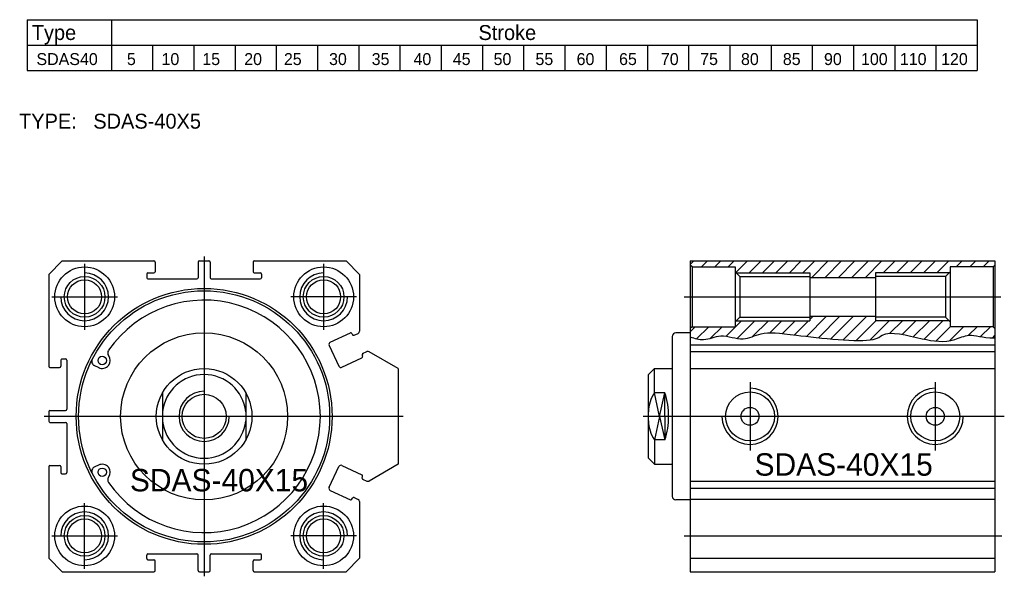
# Model space of a CAD drawing. Header units: millimetres. Extents: x -1657 to 8845, y -11980 to 3013.
# Tile 190 of 256: x -388 to -224, y 2299 to 2392. Entities that reach past the tile are written whole.
import ezdxf

# ---------------------------------------------------------------- set-up
doc = ezdxf.new("R2010")
doc.units = ezdxf.units.MM
doc.layers.add('裁切气缸1', color=252, linetype='Continuous')

# ---------------------------------------------------------------- blocks, each defined once
blk = doc.blocks.new('4152F')
at = {"layer": '裁切气缸1'}
h = blk.add_hatch(dxfattribs=at)
h.set_pattern_fill('ANSI31', color=256, scale=0.5, style=0)
h.set_pattern_definition([(45, (-79.7772, -223.4112), (-1.122532, 1.122532), [])])
h.paths.add_polyline_path([(49.3, 20.06), (49.5, 20.26), (49.5, 21.06), (56.7, 21.06), (57, 21.36), (57, 22.06), (6, 22.06), (6, 21.36), (6.3, 21.06), (13.5, 21.06), (13.5, 20.26), (13.7, 20.06), (26, 20.06), (26, 19.31), (37, 19.31), (37, 20.06)])
edge = h.paths.add_edge_path()
edge.add_line((37, 12.06), (37, 12.81))
edge.add_line((37, 12.81), (26, 12.81))
edge.add_line((26, 12.81), (26, 12.06))
edge.add_line((26, 12.06), (13.7, 12.06))
edge.add_line((13.7, 12.06), (13.5, 11.86))
edge.add_line((13.5, 11.86), (13.5, 11.06))
edge.add_line((13.5, 11.06), (6.3, 11.06))
edge.add_line((6.3, 11.06), (6, 10.76))
edge.add_line((6, 10.76), (6, 9.37))
edge.add_spline(control_points=[(6, 9.37), (6.74, 9.09), (8.44, 8.58), (11.36, 10.08), (14.68, 8.44), (18.2, 10.37), (22.6, 9.72), (36.65, 8.18), (38.86, 10.67), (44.07, 9), (49.36, 8.26), (52.91, 10.12), (54.84, 9.16), (56.95, 9.19), (57, 9.19)], knot_values=[0.681217, 0.681217, 0.681217, 0.681217, 2.976049, 5.925267, 9.685581, 12.808712, 17.146343, 22.727163, 24.782755, 32.505672, 37.920708, 40.432597, 43.759949, 43.845575, 43.845575, 43.845575, 43.845575], degree=3, periodic=0)
edge.add_line((57, 9.19), (57, 10.76))
edge.add_line((57, 10.76), (56.7, 11.06))
edge.add_line((56.7, 11.06), (49.5, 11.06))
edge.add_line((49.5, 11.06), (49.5, 11.86))
edge.add_line((49.5, 11.86), (49.3, 12.06))
edge.add_line((49.3, 12.06), (37, 12.06))
for p, q in [((6, 22.06), (6, -29.94)), ((6, 22.06), (57, 22.06)), ((57, 22.06), (57, -29.94)), ((6.3, 21.06), (6, 21.36)), ((6.3, 21.06), (6.3, 11.06)), ((6.3, 21.06), (13.5, 21.06)), ((13.5, 21.06), (13.5, 11.06)), ((14.3, 19.46), (13.5, 20.26)), ((13.7, 20.06), (26, 20.06)), ((26, 20.06), (26, 12.06)), ((49.3, 20.06), (37, 20.06)), ((37, 20.06), (37, 12.06)), ((48.7, 19.46), (49.5, 20.26)), ((49.5, 21.06), (49.5, 11.06)), ((56.7, 21.06), (49.5, 21.06)), ((56.7, 21.06), (57, 21.36)), ((56.7, 21.06), (56.7, 11.06)), ((14.3, 19.46), (26, 19.46)), ((14.3, 19.46), (14.3, 12.66)), ((26, 19.31), (37, 19.31)), ((48.7, 19.46), (37, 19.46)), ((48.7, 19.46), (48.7, 12.66)), ((14.3, 12.66), (13.5, 11.86)), ((13.7, 12.06), (26, 12.06)), ((14.3, 12.66), (26, 12.66)), ((26, 12.81), (37, 12.81)), ((48.7, 12.66), (37, 12.66)), ((49.3, 12.06), (37, 12.06)), ((48.7, 12.66), (49.5, 11.86)), ((6, 10.03), (3.6, 10.03)), ((6.3, 11.06), (6, 10.76)), ((6.3, 11.06), (13.5, 11.06)), ((56.7, 11.06), (49.5, 11.06)), ((56.7, 11.06), (57, 10.76)), ((3, 9.43), (3, -17.32)), ((6, 8.04), (57, 8.04)), ((6, 6.91), (57, 6.91)), ((-1, 3.06), (0, 4.06)), ((0, 0), (0, 4.06)), ((0, 4.06), (3, 4.06)), ((6, 4.06), (57, 4.06)), ((-1, -10.94), (-1, 3.06)), ((1.75, 0), (0, 0)), ((0.88, -3.94), (0, 0)), ((0.88, -3.94), (1.75, 0)), ((1.75, -3.94), (1.75, 0)), ((0.88, -3.94), (0, -7.89)), ((0.88, -3.94), (1.75, -7.89)), ((1.75, -3.94), (1.75, -7.89)), ((0, -7.89), (0, -11.94)), ((1.75, -7.89), (0, -7.89)), ((-1, -10.94), (0, -11.94)), ((0, -11.94), (3, -11.94)), ((6, -14.8), (57, -14.8)), ((6, -15.93), (57, -15.93)), ((6, -17.92), (3.6, -17.92)), ((6, -17.79), (57, -17.79)), ((6, -27.69), (57, -27.69)), ((6, -29.94), (57, -29.94))]:
    blk.add_line(p, q, dxfattribs=at)
at = {"layer": '裁切气缸1', "ltscale": 0.5}
for p, q in [((5, 16.06), (41.53, 16.06)), ((20.28, 16.06), (58, 16.06)), ((58.56, -3.94), (-1.87, -3.94)), ((5, -23.94), (58.13, -23.94))]:
    blk.add_line(p, q, dxfattribs=at)
at = {"layer": '裁切气缸1', "ltscale": 0.4}
for p, q in [((16, 1.76), (16, -9.64)), ((47, 1.76), (47, -9.64))]:
    blk.add_line(p, q, dxfattribs=at)
at = {"layer": '裁切气缸1'}
for centre, radius in [((16, -3.94), 4.1), ((47, -3.94), 4.1), ((16, -3.94), 1.5), ((47, -3.94), 1.5)]:
    blk.add_circle(centre, radius, dxfattribs=at)
for centre, radius, start, end in [((3.6, 9.43), 0.6, 90, 180), ((4.98, -3.31), 5.99, 146.3814, 178.8815), ((16, -3.94), 4.7, 180, 90), ((47, -3.94), 4.7, 90, 0), ((-7.67, -3.45), 10.03, 357.1834, 20.1276), ((4.98, -4.57), 5.99, 181.1185, 213.6186), ((-7.67, -4.44), 10.03, 339.8724, 2.8166), ((3.6, -17.32), 0.6, 180, 270)]:
    blk.add_arc(centre, radius, start, end, dxfattribs=at)
blk.add_open_spline([(6, 9.37), (6.74, 9.09), (8.44, 8.58), (11.36, 10.08), (14.68, 8.44), (18.2, 10.37), (22.6, 9.72), (36.65, 8.18), (38.86, 10.67), (44.07, 9), (49.36, 8.26), (52.91, 10.12), (54.84, 9.16), (56.95, 9.19), (57, 9.19)], degree=3, knots=[0.681217, 0.681217, 0.681217, 0.681217, 2.976049, 5.925267, 9.685581, 12.808712, 17.146343, 22.727163, 24.782755, 32.505672, 37.920708, 40.432597, 43.759949, 43.845575, 43.845575, 43.845575, 43.845575], dxfattribs=at)
at = {"layer": '裁切气缸1', "insert": (16.76, -10.12), "char_height": 3.75, "width": 29.8385, "attachment_point": 1}
blk.add_mtext('SDAS-40X15', dxfattribs=at)
blk = doc.blocks.new('13BBB')
at = {"layer": '裁切气缸1'}
for p, q in [((-52, 0), (-49.75, 2.25)), ((-49.75, 2.25), (-34.4, 2.25)), ((-34.2, 2.05), (-34.2, 0.45)), ((-27, 2.05), (-27, -0.55)), ((-26.8, 2.25), (-25.2, 2.25)), ((-25, 2.05), (-25, -0.55)), ((-17.8, 2.05), (-17.8, 0.45)), ((-17.6, 2.25), (-2.25, 2.25)), ((0, 0), (-2.25, 2.25)), ((-52, 0), (-52, -15.35)), ((-35.6, 0.05), (-35.6, -0.55)), ((-35.4, 0.25), (-34.4, 0.25)), ((-17.6, 0.25), (-16.6, 0.25)), ((-16.4, 0.05), (-16.4, -0.55)), ((0, 0), (0, -9.5)), ((-35.4, -0.75), (-27.2, -0.75)), ((-24.8, -0.75), (-16.6, -0.75)), ((-4.88, -11.36), (-1.52, -9.8)), ((-0.91, -10.17), (-0.23, -9.86)), ((-1.26, -9.89), (-1.17, -10.08)), ((-5.07, -11.89), (-3.46, -15.34)), ((0.53, -13.25), (1.25, -12.92)), ((6.5, -15.75), (1.62, -12.93)), ((-50, -14.35), (-50, -15.35)), ((-49.8, -14.15), (-49.2, -14.15)), ((-49, -14.35), (-49, -22.55)), ((-2.93, -15.53), (0.42, -13.97)), ((0.43, -13.52), (0.52, -13.7)), ((-51.8, -15.55), (-50.2, -15.55)), ((-43.57, -15.63), (-44.38, -15.25)), ((6.5, -15.75), (6.5, -31.75)), ((-32.96, -19.81), (-32.96, -27.69)), ((-19.04, -19.81), (-19.04, -27.69)), ((-52, -22.95), (-52, -24.55)), ((-51.8, -22.75), (-49.2, -22.75)), ((-51.8, -24.75), (-49.2, -24.75)), ((-49, -24.95), (-49, -33.15)), ((-52, -32.15), (-52, -47.5)), ((-51.8, -31.95), (-50.2, -31.95)), ((-50, -32.15), (-50, -33.15)), ((-43.57, -31.87), (-44.38, -32.25)), ((-5.07, -35.61), (-3.46, -32.16)), ((-2.93, -31.97), (0.42, -33.53)), ((6.5, -31.75), (1.62, -34.57)), ((-49.8, -33.35), (-49.2, -33.35)), ((0.43, -33.98), (0.52, -33.8)), ((0.53, -34.25), (1.25, -34.58)), ((-4.88, -36.14), (-1.52, -37.7)), ((-1.26, -37.61), (-1.17, -37.42)), ((-0.91, -37.33), (-0.23, -37.64)), ((0, -38), (0, -47.5)), ((-52, -47.5), (-49.75, -49.75)), ((-35.6, -47.55), (-35.6, -46.95)), ((-35.4, -46.75), (-27.2, -46.75)), ((-35.4, -47.75), (-34.4, -47.75)), ((-27, -49.55), (-27, -46.95)), ((-25, -49.55), (-25, -46.95)), ((-24.8, -46.75), (-16.6, -46.75)), ((-17.6, -47.75), (-16.6, -47.75)), ((-16.4, -47.55), (-16.4, -46.95)), ((-2.25, -49.75), (0, -47.5)), ((-34.2, -49.55), (-34.2, -47.95)), ((-17.8, -49.55), (-17.8, -47.95)), ((-49.75, -49.75), (-34.4, -49.75)), ((-26.8, -49.75), (-25.2, -49.75)), ((-17.6, -49.75), (-2.25, -49.75))]:
    blk.add_line(p, q, dxfattribs=at)
at = {"layer": '裁切气缸1', "ltscale": 0.4}
for p, q in [((-46, 1.75), (-46, -9.25)), ((-6, 1.75), (-6, -9.25)), ((-51.5, -3.75), (-40.5, -3.75)), ((-0.5, -3.75), (-11.5, -3.75)), ((-46, -49.25), (-46, -38.25)), ((-6, -49.25), (-6, -38.25)), ((-51.5, -43.75), (-40.5, -43.75)), ((-0.5, -43.75), (-11.5, -43.75))]:
    blk.add_line(p, q, dxfattribs=at)
at = {"layer": '裁切气缸1', "ltscale": 0.5}
for p, q in [((-26, 2.99), (-26, -50.51)), ((7.33, -23.75), (-52.78, -23.75))]:
    blk.add_line(p, q, dxfattribs=at)
at = {"layer": '裁切气缸1'}
for centre, radius in [((-46, -3.75), 5), ((-6, -3.75), 5), ((-46, -3.75), 3.4), ((-46, -3.75), 2.85), ((-6, -3.75), 3.4), ((-6, -3.75), 2.85), ((-26, -23.75), 21.41), ((-26, -23.75), 21.01), ((-26, -23.75), 13.98), ((-43.05, -14.39), 0.71), ((-26, -23.75), 8), ((-26, -23.75), 3.69), ((-43.05, -33.11), 0.71), ((-46, -43.75), 5), ((-6, -43.75), 5), ((-46, -43.75), 3.4), ((-46, -43.75), 2.85), ((-6, -43.75), 3.4), ((-6, -43.75), 2.85)]:
    blk.add_circle(centre, radius, dxfattribs=at)
for centre, radius, start, end in [((-34.4, 2.05), 0.2, 0, 90), ((-26.8, 2.05), 0.2, 90, 180), ((-25.2, 2.05), 0.2, 0, 90), ((-17.6, 2.05), 0.2, 90, 180), ((-46, -3.75), 4, 180, 90), ((-35.4, 0.05), 0.2, 90, 180), ((-34.4, 0.45), 0.2, 270, 0), ((-17.6, 0.45), 0.2, 180, 270), ((-16.6, 0.05), 0.2, 0, 90), ((-6, -3.75), 4, 90, 0), ((-35.4, -0.55), 0.2, 180, 270), ((-27.2, -0.55), 0.2, 270, 0), ((-24.8, -0.55), 0.2, 180, 270), ((-16.6, -0.55), 0.2, 270, 0), ((-26, -23.75), 19.45, 214.6154, 145.3846), ((-1.44, -9.98), 0.2, 25, 115), ((-0.4, -9.5), 0.4, 295, 0), ((-4.71, -11.72), 0.4, 115, 205), ((-0.99, -9.99), 0.2, 205, 295), ((-41.39, -13.13), 0.75, 145.3846, 217.2962), ((1.42, -13.28), 0.4, 60, 115), ((-49.8, -14.35), 0.2, 90, 180), ((-49.2, -14.35), 0.2, 0, 90), ((-44.06, -14.57), 0.75, 153.0648, 245.1863), ((-43.05, -14.39), 1.34, 243.2145, 37.2962), ((0.62, -13.44), 0.2, 115, 205), ((0.34, -13.79), 0.2, 295, 25), ((-51.8, -15.35), 0.2, 180, 270), ((-50.2, -15.35), 0.2, 270, 0), ((-3.1, -15.17), 0.4, 205, 295), ((-26, -23.75), 7, 6.1281, 173.8719), ((-26, -23.75), 4.2, 90, 0), ((-51.8, -22.95), 0.2, 90, 180), ((-49.2, -22.55), 0.2, 270, 0), ((-51.8, -24.55), 0.2, 180, 270), ((-26, -23.75), 7, 186.1281, 353.8719), ((-49.2, -24.95), 0.2, 0, 90), ((-51.8, -32.15), 0.2, 90, 180), ((-50.2, -32.15), 0.2, 0, 90), ((-44.06, -32.93), 0.75, 114.8137, 206.9352), ((-43.05, -33.11), 1.34, 322.7038, 116.7855), ((-3.1, -32.33), 0.4, 65, 155), ((-49.8, -33.15), 0.2, 180, 270), ((-49.2, -33.15), 0.2, 270, 0), ((-41.39, -34.37), 0.75, 142.7038, 214.6154), ((0.34, -33.71), 0.2, 335, 65), ((0.62, -34.06), 0.2, 155, 245), ((1.42, -34.22), 0.4, 245, 300), ((-4.71, -35.78), 0.4, 155, 245), ((-1.44, -37.52), 0.2, 245, 335), ((-0.99, -37.51), 0.2, 65, 155), ((-0.4, -38), 0.4, 0, 65), ((-46, -43.75), 4, 270, 180), ((-6, -43.75), 4, 0, 270), ((-35.4, -46.95), 0.2, 90, 180), ((-35.4, -47.55), 0.2, 180, 270), ((-34.4, -47.95), 0.2, 0, 90), ((-27.2, -46.95), 0.2, 0, 90), ((-24.8, -46.95), 0.2, 90, 180), ((-17.6, -47.95), 0.2, 90, 180), ((-16.6, -46.95), 0.2, 0, 90), ((-16.6, -47.55), 0.2, 270, 360), ((-34.4, -49.55), 0.2, 270, 0), ((-26.8, -49.55), 0.2, 180, 270), ((-25.2, -49.55), 0.2, 270, 0), ((-17.6, -49.55), 0.2, 180, 270)]:
    blk.add_arc(centre, radius, start, end, dxfattribs=at)
at = {"layer": '裁切气缸1', "insert": (-38.42, -32.55), "char_height": 3.75, "width": 29.8385, "attachment_point": 1}
blk.add_mtext('SDAS-40X15', dxfattribs=at)

msp = doc.modelspace()

# ---------------------------------------------------------------- linework, layer by layer
at = {"layer": '裁切气缸1'}
for p, q in [((-387.0397, 2391.6765), (-387.0397, 2383.1916)), ((-387.0397, 2391.6765), (-228.0663, 2391.6765)), ((-372.9685, 2391.6765), (-372.9685, 2383.1916)), ((-228.0663, 2391.6765), (-228.0663, 2383.1916)), ((-387.0397, 2387.434), (-228.0663, 2387.434)), ((-366.0663, 2387.434), (-366.0663, 2383.1916)), ((-359.1663, 2387.434), (-359.1663, 2383.1916)), ((-352.2663, 2387.434), (-352.2663, 2383.1916)), ((-345.3663, 2387.434), (-345.3663, 2383.1916)), ((-338.4663, 2387.434), (-338.4663, 2383.1916)), ((-331.5663, 2387.434), (-331.5663, 2383.1916)), ((-324.6663, 2387.434), (-324.6663, 2383.1916)), ((-317.7663, 2387.434), (-317.7663, 2383.1916)), ((-310.8663, 2387.434), (-310.8663, 2383.1916)), ((-303.9663, 2387.434), (-303.9663, 2383.1916)), ((-297.0663, 2387.434), (-297.0663, 2383.1916)), ((-290.1663, 2387.434), (-290.1663, 2383.1916)), ((-283.2663, 2387.434), (-283.2663, 2383.1916)), ((-276.3663, 2387.434), (-276.3663, 2383.1916)), ((-269.4663, 2387.434), (-269.4663, 2383.1916)), ((-262.5663, 2387.434), (-262.5663, 2383.1916)), ((-255.6663, 2387.434), (-255.6663, 2383.1916)), ((-248.7663, 2387.434), (-248.7663, 2383.1916)), ((-241.8663, 2387.434), (-241.8663, 2383.1916)), ((-234.9663, 2387.434), (-234.9663, 2383.1916)), ((-387.0397, 2383.1916), (-228.0663, 2383.1916))]:
    msp.add_line(p, q, dxfattribs=at)

# ---------------------------------------------------------------- block references
at = {"layer": '裁切气缸1', "ltscale": 2}
msp.add_blockref('13BBB', (-331.4432, 2349.0568), dxfattribs=at)
at = {"layer": '裁切气缸1', "ltscale": 3.304255}
msp.add_blockref('4152F', (-282.0853, 2329.2512), dxfattribs=at)

# ---------------------------------------------------------------- texts
at = {"layer": '裁切气缸1', "attachment_point": 1}
for s, insert, char_height, width in [('Stroke', (-311.5302, 2390.7749), 2.5, 14.915369), ('Type', (-386.2862, 2390.7749), 2.5, 14.915369), ('SDAS40', (-385.5036, 2386.0879), 2, 14.915369), ('5', (-370.3631, 2386.0879), 2, 14.915369), ('10', (-364.5737, 2386.0879), 2, 14.915369), ('15', (-357.7435, 2386.0879), 2, 14.915369), ('20', (-350.7324, 2386.0879), 2, 14.915369), ('25', (-344.0892, 2386.0879), 2, 14.915369), ('30', (-336.5374, 2386.0879), 2, 14.915369), ('35', (-329.4003, 2386.0879), 2, 14.915369), ('40', (-322.4006, 2386.0879), 2, 14.915369), ('45', (-315.8266, 2386.0879), 2, 14.915369), ('50', (-308.9964, 2386.0879), 2, 14.915369), ('55', (-301.9914, 2386.0879), 2, 14.915369), ('60', (-295.1042, 2386.0879), 2, 14.915369), ('65', (-288.0003, 2386.0879), 2, 14.915369), ('70', (-281.0006, 2386.0879), 2, 14.915369), ('75', (-274.4266, 2386.0879), 2, 14.915369), ('80', (-267.5964, 2386.0879), 2, 14.915369), ('85', (-260.5914, 2386.0879), 2, 14.915369), ('90', (-253.7042, 2386.0879), 2, 14.915369), ('100', (-247.511, 2386.0879), 2, 14.915369), ('110', (-241.0067, 2386.0879), 2, 14.915369), ('120', (-234.1067, 2386.0879), 2, 14.9154), ('TYPE:', (-388.4144, 2375.9447), 2.5, 19.8923), ('SDAS-40X5', (-375.9916, 2375.9447), 2.5, 19.8923)]:
    msp.add_mtext(s, dxfattribs=dict(at, insert=insert, char_height=char_height, width=width))

doc.saveas('drawing.dxf')
